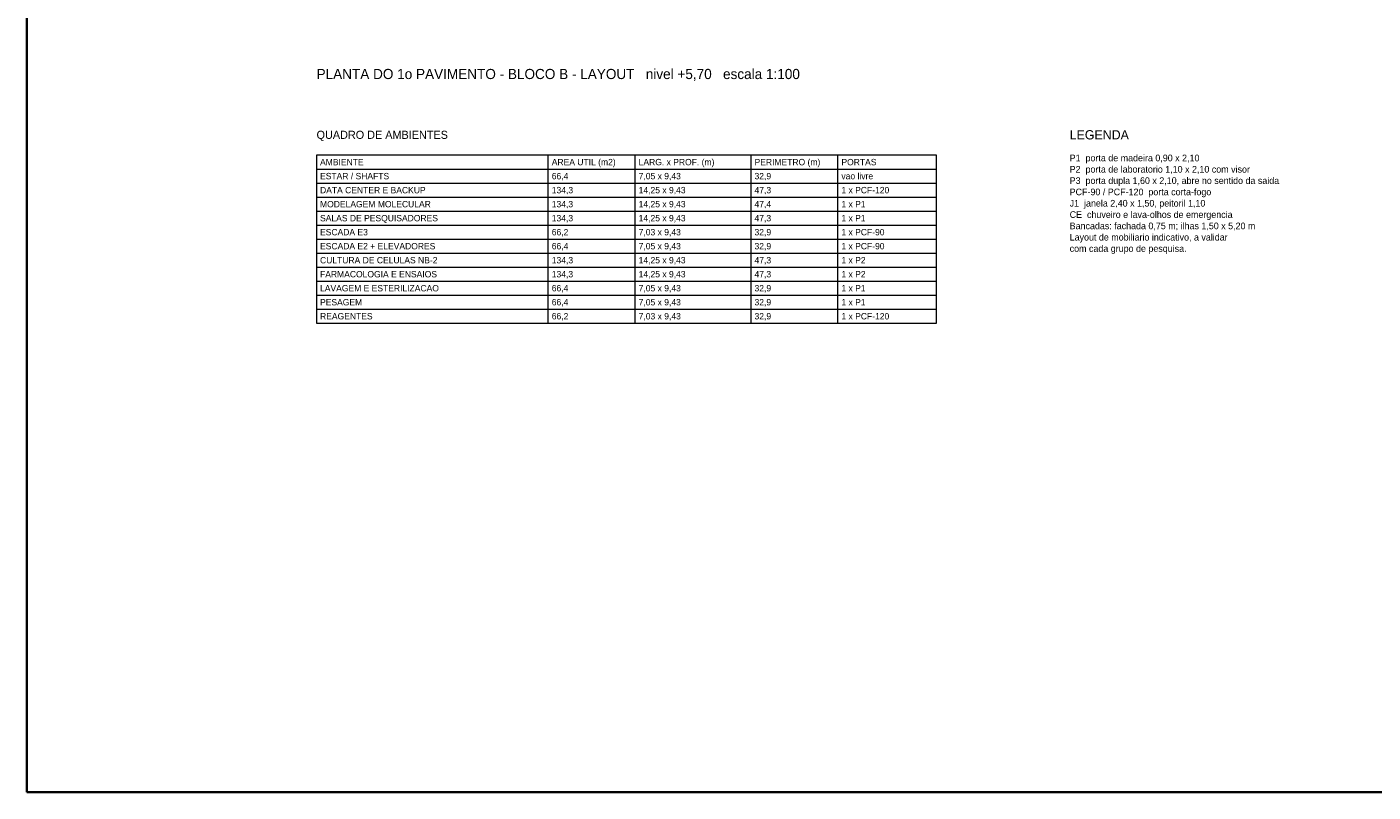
# Model space of a CAD drawing. Header units: metres. Extents: x 40.4 to 122.5, y -29 to 28.4.
# Tile 1 of 5: x 40.4 to 86.9, y -29 to -2.6. Entities that reach past the tile are written whole.
import ezdxf
from ezdxf.enums import TextEntityAlignment as Align

# ---------------------------------------------------------------- set-up
doc = ezdxf.new("R2010")
doc.units = ezdxf.units.M
doc.layers.add('COTA', color=8, linetype='Continuous', lineweight=13, true_color=0x6a6a6a)
doc.layers.add('FOLHA', color=7, linetype='Continuous', lineweight=35)
doc.layers.add('NOTA', color=7, linetype='Continuous', lineweight=18)

msp = doc.modelspace()

# ---------------------------------------------------------------- linework, layer by layer
at = {"layer": 'COTA'}
for p, q in [((58.4, -12.808), (58.4, -7)), ((61.4, -12.808), (61.4, -7)), ((65.4, -12.808), (65.4, -7)), ((68.4, -12.808), (68.4, -7)), ((50.4, -7.484), (71.8, -7.484)), ((50.4, -7.968), (71.8, -7.968)), ((50.4, -8.452), (71.8, -8.452)), ((50.4, -8.936), (71.8, -8.936)), ((50.4, -9.42), (71.8, -9.42)), ((50.4, -9.904), (71.8, -9.904)), ((50.4, -10.388), (71.8, -10.388)), ((50.4, -10.872), (71.8, -10.872)), ((50.4, -11.356), (71.8, -11.356)), ((50.4, -11.84), (71.8, -11.84)), ((50.4, -12.324), (71.8, -12.324)), ((50.4, -12.808), (71.8, -12.808))]:
    msp.add_line(p, q, dxfattribs=at)
msp.add_lwpolyline([(50.4, -12.808), (71.8, -12.808), (71.8, -7), (50.4, -7)], close=True, dxfattribs=at)
at = {"layer": 'FOLHA'}
msp.add_lwpolyline([(40.4, -29), (122.5, -29), (122.5, 28.4), (40.4, 28.4)], close=True, dxfattribs=at)

# ---------------------------------------------------------------- texts
at = {"layer": 'NOTA'}
for s, height, p in [('PLANTA DO 1o PAVIMENTO - BLOCO B - LAYOUT   nivel +5,70   escala 1:100', 0.35, (50.4, -4.2)), ('QUADRO DE AMBIENTES', 0.28, (50.4, -6.3)), ('LEGENDA', 0.32, (76.4, -6.3)), ('P1  porta de madeira 0,90 x 2,10', 0.23, (76.4, -7.1)), ('AMBIENTE', 0.22, (50.52, -7.242)), ('AREA UTIL (m2)', 0.22, (58.52, -7.242)), ('LARG. x PROF. (m)', 0.22, (61.52, -7.242)), ('PERIMETRO (m)', 0.22, (65.52, -7.242)), ('PORTAS', 0.22, (68.52, -7.242)), ('P2  porta de laboratorio 1,10 x 2,10 com visor', 0.23, (76.4, -7.491)), ('ESTAR / SHAFTS', 0.22, (50.52, -7.726)), ('66,4', 0.22, (58.52, -7.726)), ('7,05 x 9,43', 0.22, (61.52, -7.726)), ('32,9', 0.22, (65.52, -7.726)), ('vao livre', 0.22, (68.52, -7.726)), ('P3  porta dupla 1,60 x 2,10, abre no sentido da saida', 0.23, (76.4, -7.882)), ('DATA CENTER E BACKUP', 0.22, (50.52, -8.21)), ('134,3', 0.22, (58.52, -8.21)), ('14,25 x 9,43', 0.22, (61.52, -8.21)), ('47,3', 0.22, (65.52, -8.21)), ('1 x PCF-120', 0.22, (68.52, -8.21)), ('PCF-90 / PCF-120  porta corta-fogo', 0.23, (76.4, -8.273)), ('MODELAGEM MOLECULAR', 0.22, (50.52, -8.694)), ('134,3', 0.22, (58.52, -8.694)), ('14,25 x 9,43', 0.22, (61.52, -8.694)), ('47,4', 0.22, (65.52, -8.694)), ('1 x P1', 0.22, (68.52, -8.694)), ('J1  janela 2,40 x 1,50, peitoril 1,10', 0.23, (76.4, -8.664)), ('SALAS DE PESQUISADORES', 0.22, (50.52, -9.178)), ('134,3', 0.22, (58.52, -9.178)), ('14,25 x 9,43', 0.22, (61.52, -9.178)), ('47,3', 0.22, (65.52, -9.178)), ('1 x P1', 0.22, (68.52, -9.178)), ('CE  chuveiro e lava-olhos de emergencia', 0.23, (76.4, -9.055)), ('ESCADA E3', 0.22, (50.52, -9.662)), ('66,2', 0.22, (58.52, -9.662)), ('7,03 x 9,43', 0.22, (61.52, -9.662)), ('32,9', 0.22, (65.52, -9.662)), ('1 x PCF-90', 0.22, (68.52, -9.662)), ('Bancadas: fachada 0,75 m; ilhas 1,50 x 5,20 m', 0.23, (76.4, -9.446)), ('Layout de mobiliario indicativo, a validar', 0.23, (76.4, -9.837)), ('ESCADA E2 + ELEVADORES', 0.22, (50.52, -10.146)), ('66,4', 0.22, (58.52, -10.146)), ('7,05 x 9,43', 0.22, (61.52, -10.146)), ('32,9', 0.22, (65.52, -10.146)), ('1 x PCF-90', 0.22, (68.52, -10.146)), ('com cada grupo de pesquisa.', 0.23, (76.4, -10.228)), ('CULTURA DE CELULAS NB-2', 0.22, (50.52, -10.63)), ('134,3', 0.22, (58.52, -10.63)), ('14,25 x 9,43', 0.22, (61.52, -10.63)), ('47,3', 0.22, (65.52, -10.63)), ('1 x P2', 0.22, (68.52, -10.63)), ('FARMACOLOGIA E ENSAIOS', 0.22, (50.52, -11.114)), ('134,3', 0.22, (58.52, -11.114)), ('14,25 x 9,43', 0.22, (61.52, -11.114)), ('47,3', 0.22, (65.52, -11.114)), ('1 x P2', 0.22, (68.52, -11.114)), ('LAVAGEM E ESTERILIZACAO', 0.22, (50.52, -11.598)), ('66,4', 0.22, (58.52, -11.598)), ('7,05 x 9,43', 0.22, (61.52, -11.598)), ('32,9', 0.22, (65.52, -11.598)), ('1 x P1', 0.22, (68.52, -11.598)), ('PESAGEM', 0.22, (50.52, -12.082)), ('66,4', 0.22, (58.52, -12.082)), ('7,05 x 9,43', 0.22, (61.52, -12.082)), ('32,9', 0.22, (65.52, -12.082)), ('1 x P1', 0.22, (68.52, -12.082)), ('REAGENTES', 0.22, (50.52, -12.566)), ('66,2', 0.22, (58.52, -12.566)), ('7,03 x 9,43', 0.22, (61.52, -12.566)), ('32,9', 0.22, (65.52, -12.566)), ('1 x PCF-120', 0.22, (68.52, -12.566))]:
    msp.add_text(s, height=height, dxfattribs=at).set_placement(p, align=Align.MIDDLE_LEFT)

doc.saveas('drawing.dxf')
